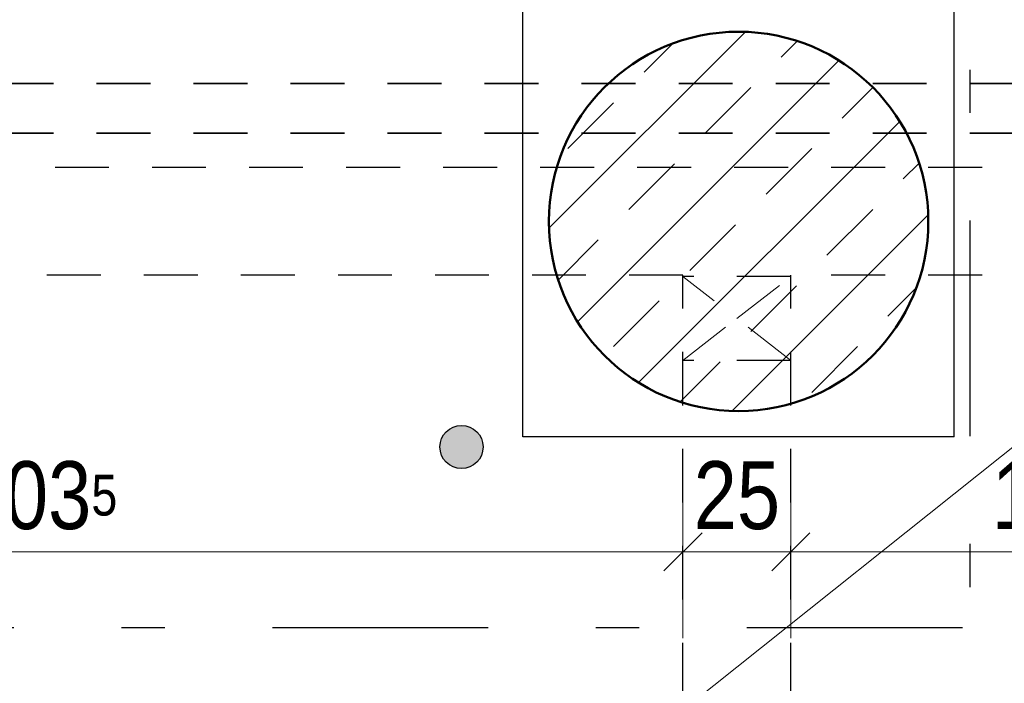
# Model space of a CAD drawing. Header units: millimetres. Extents: x -50 to 85, y 0 to 206.
# Tile 36 of 152: x 13.08 to 15.37, y 27.54 to 29.08. Entities that reach past the tile are written whole.
import ezdxf

# ---------------------------------------------------------------- set-up
doc = ezdxf.new("R2010")
doc.units = ezdxf.units.MM
doc.linetypes.add('DASHDOTX2', pattern=[2, 1, -0.5, 0, -0.5])
doc.linetypes.add('HIDDEN', pattern=[0.375, 0.25, -0.125])
for name, color, linetype, lineweight in [('Achsen', 7, 'Continuous', 20), ('Schraffuren', 7, 'Continuous', 20), ('Verdeckte Kanten', 7, 'Continuous', 20)]:
    doc.layers.add(name, color=color, linetype=linetype, lineweight=lineweight)
doc.styles.add('Arial Narrow', font='ARIALN.TTF')
doc.dimstyles.new('Arch_Strakon_dimstyle', dxfattribs={"dimtxt": 15.75, "dimasz": 1, "dimexe": 1.25, "dimexo": 0.0625, "dimgap": 1, "dimtad": 0, "dimdec": 5, "dimzin": 12, "dimdsep": 46, "dimtxsty": 'Arial Narrow', "dimblk": 'Arrowhead_Tick', "dimsah": 1, "dimcen": 0, "dimse1": 1, "dimse2": 1, "dimclrd": 6, "dimclrt": 2, "dimazin": 0, "dimtfac": 1, "dimtdec": 4, "dimtmove": 0, "dimatfit": 3, "dimldrblk": 'NONE', "dimfxl": 1, "dimtvp": 1, "dimtolj": 1, "dimtzin": 0, "dimlwd": 13, "dimarcsym": 2})

# ---------------------------------------------------------------- blocks, each defined once
blk = doc.blocks.new('Arrowhead_Tick')
at = {"color": 0, "linetype": 'Continuous', "lineweight": -2}
for p, q in [((0, 20), (0, -10)), ((-1, 0), (0, 0)), ((10, 0), (0, 0))]:
    blk.add_line(p, q, dxfattribs=at)
at = {"color": 2, "linetype": 'Continuous', "lineweight": 35}
blk.add_line((4.42, 4.42), (-4.42, -4.42), dxfattribs=at)
blk = doc.blocks.new('*D334')
at = {"color": 6, "linetype": 'Continuous', "lineweight": 13}
blk.add_line((11.4729, 29.65), (14.7404, 29.65), dxfattribs=at)
at = {"layer": 'Defpoints', "color": 0}
for p in [(14.7504, 29.65), (11.4629, 28.6103), (14.7504, 28.6103)]:
    blk.add_point(p, dxfattribs=at)
at = {"color": 6, "lineweight": 13, "xscale": 0.01, "yscale": 0.01, "zscale": 0.01}
blk.add_blockref('Arrowhead_Tick', (14.7504, 29.65), dxfattribs=at)
at = {"color": 6, "lineweight": 13, "xscale": 0.01, "yscale": 0.01, "zscale": 0.01, "rotation": 180}
blk.add_blockref('Arrowhead_Tick', (11.4629, 29.65), dxfattribs=at)
at = {"color": 2, "lineweight": 35, "insert": (13.1066, 29.7804), "char_height": 0.1575, "attachment_point": 5, "style": 'Arial Narrow'}
blk.add_mtext('\\A1;3.29', dxfattribs=at)
blk = doc.blocks.new('_None')
blk = doc.blocks.new('*D335')
at = {"color": 6, "linetype": 'Continuous', "lineweight": 13}
blk.add_line((14.7604, 29.65), (17.9629, 29.65), dxfattribs=at)
at = {"layer": 'Defpoints', "color": 0}
for p in [(17.9729, 29.65), (14.7504, 28.6103), (17.9729, 28.6103)]:
    blk.add_point(p, dxfattribs=at)
at = {"color": 6, "lineweight": 13, "xscale": 0.01, "yscale": 0.01, "zscale": 0.01}
blk.add_blockref('Arrowhead_Tick', (17.9729, 29.65), dxfattribs=at)
at = {"color": 6, "lineweight": 13, "xscale": 0.01, "yscale": 0.01, "zscale": 0.01, "rotation": 180}
blk.add_blockref('Arrowhead_Tick', (14.7504, 29.65), dxfattribs=at)
at = {"color": 2, "lineweight": 35, "insert": (16.3616, 29.7804), "char_height": 0.1575, "attachment_point": 5, "style": 'Arial Narrow'}
blk.add_mtext('\\A1;3.22', dxfattribs=at)
blk = doc.blocks.new('*D382')
at = {"color": 6, "linetype": 'Continuous', "lineweight": 13}
blk.add_line((11.5965, 27.8437), (14.6115, 27.8437), dxfattribs=at)
at = {"layer": 'Defpoints', "color": 0}
for p in [(11.5865, 28.4852), (14.6215, 28.4852), (14.6215, 27.8437)]:
    blk.add_point(p, dxfattribs=at)
at = {"color": 6, "lineweight": 13, "xscale": 0.01, "yscale": 0.01, "zscale": 0.01}
blk.add_blockref('Arrowhead_Tick', (14.6215, 27.8437), dxfattribs=at)
at = {"color": 6, "lineweight": 13, "xscale": 0.01, "yscale": 0.01, "zscale": 0.01, "rotation": 180}
blk.add_blockref('Arrowhead_Tick', (11.5865, 27.8437), dxfattribs=at)
at = {"color": 2, "lineweight": 35, "insert": (13.104, 27.9741), "char_height": 0.1575, "attachment_point": 5, "style": 'Arial Narrow'}
blk.add_mtext('\\A1;3.03{\\A1;\\H.6x;\\S5;}', dxfattribs=at)
blk = doc.blocks.new('*D383')
at = {"color": 6, "linetype": 'Continuous', "lineweight": 13}
blk.add_line((14.6315, 27.8437), (14.8615, 27.8437), dxfattribs=at)
at = {"layer": 'Defpoints', "color": 0}
for p in [(14.6215, 28.4852), (14.8715, 28.4852), (14.8715, 27.8437)]:
    blk.add_point(p, dxfattribs=at)
at = {"color": 6, "lineweight": 13, "xscale": 0.01, "yscale": 0.01, "zscale": 0.01}
blk.add_blockref('Arrowhead_Tick', (14.8715, 27.8437), dxfattribs=at)
at = {"color": 6, "lineweight": 13, "xscale": 0.01, "yscale": 0.01, "zscale": 0.01, "rotation": 180}
blk.add_blockref('Arrowhead_Tick', (14.6215, 27.8437), dxfattribs=at)
at = {"color": 2, "lineweight": 35, "insert": (14.7465, 27.9741), "char_height": 0.1575, "attachment_point": 5, "style": 'Arial Narrow'}
blk.add_mtext('\\A1;25', dxfattribs=at)
blk = doc.blocks.new('*D384')
at = {"color": 6, "linetype": 'Continuous', "lineweight": 13}
blk.add_line((14.8815, 27.8437), (16.2052, 27.8437), dxfattribs=at)
at = {"layer": 'Defpoints', "color": 0}
for p in [(14.8715, 28.4852), (16.2152, 28.4852), (16.2152, 27.8437)]:
    blk.add_point(p, dxfattribs=at)
at = {"color": 6, "lineweight": 13, "xscale": 0.01, "yscale": 0.01, "zscale": 0.01}
blk.add_blockref('Arrowhead_Tick', (16.2152, 27.8437), dxfattribs=at)
at = {"color": 6, "lineweight": 13, "xscale": 0.01, "yscale": 0.01, "zscale": 0.01, "rotation": 180}
blk.add_blockref('Arrowhead_Tick', (14.8715, 27.8437), dxfattribs=at)
at = {"color": 2, "lineweight": 35, "insert": (15.5434, 27.9741), "char_height": 0.1575, "attachment_point": 5, "style": 'Arial Narrow'}
blk.add_mtext('\\A1;1.34{\\A1;\\H.6x;\\S5;}', dxfattribs=at)
blk = doc.blocks.new('*D494')
at = {"color": 6, "linetype": 'Continuous', "lineweight": 13}
blk.add_line((15.9, 21.668), (15.9, 28.4752), dxfattribs=at)
at = {"layer": 'Defpoints', "color": 0}
for p in [(15.9, 28.4852), (16.2152, 28.4852), (14.8715, 21.658)]:
    blk.add_point(p, dxfattribs=at)
at = {"color": 6, "lineweight": 13, "xscale": 0.01, "yscale": 0.01, "zscale": 0.01}
for p, rotation in [((15.9, 28.4852), 90), ((15.9, 21.658), 270)]:
    blk.add_blockref('Arrowhead_Tick', p, dxfattribs=dict(at, rotation=rotation))
at = {"color": 2, "lineweight": 35, "insert": (15.7696, 25.0716), "char_height": 0.1575, "attachment_point": 5, "rotation": 90, "style": 'Arial Narrow'}
blk.add_mtext('\\A1;6.82{\\A1;\\H.6x;\\S5;}', dxfattribs=at)

msp = doc.modelspace()

# ---------------------------------------------------------------- hatches: boundary and pattern name
at = {"lineweight": 25, "true_color": 0xcccccc}
h = msp.add_hatch(color=254, dxfattribs=at)
h.paths.add_polyline_path([(22.5669932, 30.3010072), (22.5669685, 30.3025777), (22.5668945, 30.3041467), (22.5667713, 30.3057126), (22.5665989, 30.3072738), (22.5663776, 30.3088289), (22.5661075, 30.3103762), (22.565789, 30.3119143), (22.5654223, 30.3134417), (22.5650079, 30.3149567), (22.564546, 30.316458), (22.5640372, 30.3179441), (22.563482, 30.3194134), (22.5628809, 30.3208646), (22.5622345, 30.3222961), (22.5615435, 30.3237067), (22.5608085, 30.3250948), (22.5600303, 30.3264592), (22.5592096, 30.3277985), (22.5583472, 30.3291113), (22.557444, 30.3303964), (22.5565009, 30.3316525), (22.5555188, 30.3328784), (22.5544987, 30.3340727), (22.5534416, 30.3352345), (22.5523485, 30.3363625), (22.5512205, 30.3374556), (22.5500588, 30.3385127), (22.5488644, 30.3395328), (22.5476385, 30.3405149), (22.5463824, 30.341458), (22.5450973, 30.3423612), (22.5437845, 30.3432236), (22.5424452, 30.3440443), (22.5410808, 30.3448225), (22.5396927, 30.3455575), (22.5382821, 30.3462485), (22.5368506, 30.3468949), (22.5353994, 30.347496), (22.5339301, 30.3480512), (22.532444, 30.34856), (22.5309427, 30.3490218), (22.5294277, 30.3494363), (22.5279003, 30.349803), (22.5263622, 30.3501215), (22.5248149, 30.3503916), (22.5232598, 30.3506129), (22.5216986, 30.3507853), (22.5201327, 30.3509085), (22.5185637, 30.3509825), (22.5169932, 30.3510072), (22.5154226, 30.3509825), (22.5138536, 30.3509085), (22.5122878, 30.3507853), (22.5107265, 30.3506129), (22.5091714, 30.3503916), (22.5076241, 30.3501215), (22.506086, 30.349803), (22.5045587, 30.3494363), (22.5030436, 30.3490218), (22.5015423, 30.34856), (22.5000563, 30.3480512), (22.4985869, 30.347496), (22.4971358, 30.3468949), (22.4957042, 30.3462485), (22.4942936, 30.3455575), (22.4929055, 30.3448225), (22.4915411, 30.3440443), (22.4902018, 30.3432236), (22.488889, 30.3423612), (22.4876039, 30.341458), (22.4863478, 30.3405149), (22.485122, 30.3395328), (22.4839276, 30.3385127), (22.4827658, 30.3374556), (22.4816378, 30.3363625), (22.4805447, 30.3352345), (22.4794876, 30.3340727), (22.4784675, 30.3328784), (22.4774854, 30.3316525), (22.4765423, 30.3303964), (22.4756391, 30.3291113), (22.4747768, 30.3277985), (22.4739561, 30.3264592), (22.4731778, 30.3250948), (22.4724428, 30.3237067), (22.4717518, 30.3222961), (22.4711054, 30.3208646), (22.4705043, 30.3194134), (22.4699491, 30.3179441), (22.4694403, 30.316458), (22.4689785, 30.3149567), (22.468564, 30.3134417), (22.4681973, 30.3119143), (22.4678788, 30.3103762), (22.4676087, 30.3088289), (22.4673874, 30.3072738), (22.4672151, 30.3057126), (22.4670918, 30.3041467), (22.4670178, 30.3025777), (22.4669932, 30.3010072), (22.4670178, 30.2994366), (22.4670918, 30.2978676), (22.4672151, 30.2963017), (22.4673874, 30.2947405), (22.4676087, 30.2931854), (22.4678788, 30.2916381), (22.4681973, 30.2901), (22.468564, 30.2885727), (22.4689785, 30.2870576), (22.4694403, 30.2855563), (22.4699491, 30.2840703), (22.4705043, 30.2826009), (22.4711054, 30.2811498), (22.4717518, 30.2797182), (22.4724428, 30.2783076), (22.4731778, 30.2769195), (22.4739561, 30.2755551), (22.4747768, 30.2742158), (22.4756391, 30.272903), (22.4765423, 30.2716179), (22.4774854, 30.2703618), (22.4784675, 30.269136), (22.4794876, 30.2679416), (22.4805447, 30.2667798), (22.4816378, 30.2656518), (22.4827658, 30.2645587), (22.4839276, 30.2635016), (22.485122, 30.2624815), (22.4863478, 30.2614994), (22.4876039, 30.2605563), (22.488889, 30.2596531), (22.4902018, 30.2587908), (22.4915411, 30.2579701), (22.4929055, 30.2571918), (22.4942936, 30.2564568), (22.4957042, 30.2557658), (22.4971358, 30.2551194), (22.4985869, 30.2545183), (22.5000563, 30.2539631), (22.5015423, 30.2534543), (22.5030436, 30.2529925), (22.5045587, 30.252578), (22.506086, 30.2522113), (22.5076241, 30.2518928), (22.5091714, 30.2516227), (22.5107265, 30.2514014), (22.5122878, 30.2512291), (22.5138536, 30.2511058), (22.5154226, 30.2510318), (22.5169932, 30.2510072), (22.5185637, 30.2510318), (22.5201327, 30.2511058), (22.5216986, 30.2512291), (22.5232598, 30.2514014), (22.5248149, 30.2516227), (22.5263622, 30.2518928), (22.5279003, 30.2522113), (22.5294277, 30.252578), (22.5309427, 30.2529925), (22.532444, 30.2534543), (22.5339301, 30.2539631), (22.5353994, 30.2545183), (22.5368506, 30.2551194), (22.5382821, 30.2557658), (22.5396927, 30.2564568), (22.5410808, 30.2571918), (22.5424452, 30.2579701), (22.5437845, 30.2587908), (22.5450973, 30.2596531), (22.5463824, 30.2605563), (22.5476385, 30.2614994), (22.5488644, 30.2624815), (22.5500588, 30.2635016), (22.5512205, 30.2645587), (22.5523485, 30.2656518), (22.5534416, 30.2667798), (22.5544987, 30.2679416), (22.5555188, 30.269136), (22.5565009, 30.2703618), (22.557444, 30.2716179), (22.5583472, 30.272903), (22.5592096, 30.2742158), (22.5600303, 30.2755551), (22.5608085, 30.2769195), (22.5615435, 30.2783076), (22.5622345, 30.2797182), (22.5628809, 30.2811498), (22.563482, 30.2826009), (22.5640372, 30.2840703), (22.564546, 30.2855563), (22.5650079, 30.2870576), (22.5654223, 30.2885727), (22.565789, 30.2901), (22.5661075, 30.2916381), (22.5663776, 30.2931854), (22.5665989, 30.2947405), (22.5667713, 30.2963017), (22.5668945, 30.2978676), (22.5669685, 30.2994366)])
h.paths.add_polyline_path([(20.0084887, 28.409105), (20.008464, 28.4106755), (20.00839, 28.4122445), (20.0082668, 28.4138104), (20.0080944, 28.4153716), (20.0078731, 28.4169267), (20.0076031, 28.418474), (20.0072845, 28.4200121), (20.0069179, 28.4215395), (20.0065034, 28.4230545), (20.0060415, 28.4245558), (20.0055327, 28.4260419), (20.0049775, 28.4275112), (20.0043764, 28.4289624), (20.00373, 28.4303939), (20.003039, 28.4318045), (20.002304, 28.4331927), (20.0015258, 28.434557), (20.0007051, 28.4358963), (19.9998427, 28.4372091), (19.9989395, 28.4384942), (19.9979964, 28.4397503), (19.9970144, 28.4409762), (19.9959943, 28.4421706), (19.9949371, 28.4433323), (19.993844, 28.4444603), (19.9927161, 28.4455534), (19.9915543, 28.4466105), (19.9903599, 28.4476306), (19.989134, 28.4486127), (19.987878, 28.4495558), (19.9865929, 28.450459), (19.98528, 28.4513214), (19.9839408, 28.4521421), (19.9825764, 28.4529203), (19.9811882, 28.4536553), (19.9797777, 28.4543463), (19.9783461, 28.4549927), (19.9768949, 28.4555938), (19.9754256, 28.456149), (19.9739395, 28.4566578), (19.9724383, 28.4571197), (19.9709232, 28.4575341), (19.9693959, 28.4579008), (19.9678578, 28.4582193), (19.9663104, 28.4584894), (19.9647554, 28.4587107), (19.9631941, 28.4588831), (19.9616282, 28.4590063), (19.9600592, 28.4590803), (19.9584887, 28.459105), (19.9569182, 28.4590803), (19.9553492, 28.4590063), (19.9537833, 28.4588831), (19.952222, 28.4587107), (19.950667, 28.4584894), (19.9491196, 28.4582193), (19.9475815, 28.4579008), (19.9460542, 28.4575341), (19.9445391, 28.4571197), (19.9430378, 28.4566578), (19.9415518, 28.456149), (19.9400825, 28.4555938), (19.9386313, 28.4549927), (19.9371997, 28.4543463), (19.9357892, 28.4536553), (19.934401, 28.4529203), (19.9330366, 28.4521421), (19.9316974, 28.4513214), (19.9303845, 28.450459), (19.9290994, 28.4495558), (19.9278433, 28.4486127), (19.9266175, 28.4476306), (19.9254231, 28.4466105), (19.9242613, 28.4455534), (19.9231334, 28.4444603), (19.9220403, 28.4433323), (19.9209831, 28.4421706), (19.919963, 28.4409762), (19.9189809, 28.4397503), (19.9180378, 28.4384942), (19.9171347, 28.4372091), (19.9162723, 28.4358963), (19.9154516, 28.434557), (19.9146734, 28.4331927), (19.9139384, 28.4318045), (19.9132473, 28.4303939), (19.912601, 28.4289624), (19.9119999, 28.4275112), (19.9114447, 28.4260419), (19.9109359, 28.4245558), (19.910474, 28.4230545), (19.9100595, 28.4215395), (19.9096929, 28.4200121), (19.9093743, 28.418474), (19.9091043, 28.4169267), (19.908883, 28.4153716), (19.9087106, 28.4138104), (19.9085874, 28.4122445), (19.9085134, 28.4106755), (19.9084887, 28.409105), (19.9085134, 28.4075344), (19.9085874, 28.4059655), (19.9087106, 28.4043996), (19.908883, 28.4028383), (19.9091043, 28.4012833), (19.9093743, 28.3997359), (19.9096929, 28.3981978), (19.9100595, 28.3966705), (19.910474, 28.3951554), (19.9109359, 28.3936541), (19.9114447, 28.3921681), (19.9119999, 28.3906988), (19.912601, 28.3892476), (19.9132473, 28.387816), (19.9139384, 28.3864055), (19.9146734, 28.3850173), (19.9154516, 28.3836529), (19.9162723, 28.3823136), (19.9171347, 28.3810008), (19.9180378, 28.3797157), (19.9189809, 28.3784596), (19.919963, 28.3772338), (19.9209831, 28.3760394), (19.9220403, 28.3748776), (19.9231334, 28.3737496), (19.9242613, 28.3726565), (19.9254231, 28.3715994), (19.9266175, 28.3705793), (19.9278433, 28.3695972), (19.9290994, 28.3686541), (19.9303845, 28.3677509), (19.9316974, 28.3668886), (19.9330366, 28.3660679), (19.934401, 28.3652896), (19.9357892, 28.3645547), (19.9371997, 28.3638636), (19.9386313, 28.3632172), (19.9400825, 28.3626162), (19.9415518, 28.3620609), (19.9430378, 28.3615522), (19.9445391, 28.3610903), (19.9460542, 28.3606758), (19.9475815, 28.3603091), (19.9491196, 28.3599906), (19.950667, 28.3597206), (19.952222, 28.3594992), (19.9537833, 28.3593269), (19.9553492, 28.3592036), (19.9569182, 28.3591297), (19.9584887, 28.359105), (19.9600592, 28.3591297), (19.9616282, 28.3592036), (19.9631941, 28.3593269), (19.9647554, 28.3594992), (19.9663104, 28.3597206), (19.9678578, 28.3599906), (19.9693959, 28.3603091), (19.9709232, 28.3606758), (19.9724383, 28.3610903), (19.9739395, 28.3615522), (19.9754256, 28.3620609), (19.9768949, 28.3626162), (19.9783461, 28.3632172), (19.9797777, 28.3638636), (19.9811882, 28.3645547), (19.9825764, 28.3652896), (19.9839408, 28.3660679), (19.98528, 28.3668886), (19.9865929, 28.3677509), (19.987878, 28.3686541), (19.989134, 28.3695972), (19.9903599, 28.3705793), (19.9915543, 28.3715994), (19.9927161, 28.3726565), (19.993844, 28.3737496), (19.9949371, 28.3748776), (19.9959943, 28.3760394), (19.9970144, 28.3772338), (19.9979964, 28.3784596), (19.9989395, 28.3797157), (19.9998427, 28.3810008), (20.0007051, 28.3823136), (20.0015258, 28.3836529), (20.002304, 28.3850173), (20.003039, 28.3864055), (20.00373, 28.387816), (20.0043764, 28.3892476), (20.0049775, 28.3906988), (20.0055327, 28.3921681), (20.0060415, 28.3936541), (20.0065034, 28.3951554), (20.0069179, 28.3966705), (20.0072845, 28.3981978), (20.0076031, 28.3997359), (20.0078731, 28.4012833), (20.0080944, 28.4028383), (20.0082668, 28.4043996), (20.00839, 28.4059655), (20.008464, 28.4075344)])
h.paths.add_polyline_path([(14.1578305, 28.0870036), (14.1578059, 28.0885742), (14.1577319, 28.0901431), (14.1576086, 28.091709), (14.1574363, 28.0932703), (14.1572149, 28.0948253), (14.1569449, 28.0963727), (14.1566264, 28.0979108), (14.1562597, 28.0994381), (14.1558452, 28.1009532), (14.1553834, 28.1024545), (14.1548746, 28.1039405), (14.1543194, 28.1054099), (14.1537183, 28.106861), (14.1530719, 28.1082926), (14.1523809, 28.1097031), (14.1516459, 28.1110913), (14.1508676, 28.1124557), (14.1500469, 28.113795), (14.1491846, 28.1151078), (14.1482814, 28.1163929), (14.1473383, 28.117649), (14.1463562, 28.1188748), (14.1453361, 28.1200692), (14.144279, 28.121231), (14.1431859, 28.122359), (14.1420579, 28.1234521), (14.1408961, 28.1245092), (14.1397017, 28.1255293), (14.1384759, 28.1265114), (14.1372198, 28.1274545), (14.1359347, 28.1283577), (14.1346219, 28.12922), (14.1332826, 28.1300407), (14.1319182, 28.130819), (14.1305301, 28.1315539), (14.1291195, 28.132245), (14.1276879, 28.1328914), (14.1262368, 28.1334924), (14.1247674, 28.1340477), (14.1232814, 28.1345564), (14.1217801, 28.1350183), (14.120265, 28.1354328), (14.1187377, 28.1357995), (14.1171996, 28.136118), (14.1156522, 28.136388), (14.1140972, 28.1366094), (14.1125359, 28.1367817), (14.1109701, 28.136905), (14.1094011, 28.136979), (14.1078305, 28.1370036), (14.10626, 28.136979), (14.104691, 28.136905), (14.1031251, 28.1367817), (14.1015639, 28.1366094), (14.1000088, 28.136388), (14.0984615, 28.136118), (14.0969234, 28.1357995), (14.095396, 28.1354328), (14.093881, 28.1350183), (14.0923797, 28.1345564), (14.0908936, 28.1340477), (14.0894243, 28.1334924), (14.0879731, 28.1328914), (14.0865416, 28.132245), (14.085131, 28.1315539), (14.0837428, 28.130819), (14.0823785, 28.1300407), (14.0810392, 28.12922), (14.0797264, 28.1283577), (14.0784413, 28.1274545), (14.0771852, 28.1265114), (14.0759593, 28.1255293), (14.0747649, 28.1245092), (14.0736032, 28.1234521), (14.0724752, 28.122359), (14.0713821, 28.121231), (14.070325, 28.1200692), (14.0693049, 28.1188748), (14.0683228, 28.117649), (14.0673797, 28.1163929), (14.0664765, 28.1151078), (14.0656141, 28.113795), (14.0647934, 28.1124557), (14.0640152, 28.1110913), (14.0632802, 28.1097031), (14.0625892, 28.1082926), (14.0619428, 28.106861), (14.0613417, 28.1054099), (14.0607865, 28.1039405), (14.0602777, 28.1024545), (14.0598158, 28.1009532), (14.0594014, 28.0994381), (14.0590347, 28.0979108), (14.0587162, 28.0963727), (14.0584461, 28.0948253), (14.0582248, 28.0932703), (14.0580524, 28.091709), (14.0579292, 28.0901431), (14.0578552, 28.0885742), (14.0578305, 28.0870036), (14.0578552, 28.0854331), (14.0579292, 28.0838641), (14.0580524, 28.0822982), (14.0582248, 28.080737), (14.0584461, 28.0791819), (14.0587162, 28.0776346), (14.0590347, 28.0760965), (14.0594014, 28.0745691), (14.0598158, 28.0730541), (14.0602777, 28.0715528), (14.0607865, 28.0700667), (14.0613417, 28.0685974), (14.0619428, 28.0671462), (14.0625892, 28.0657147), (14.0632802, 28.0643041), (14.0640152, 28.0629159), (14.0647934, 28.0615516), (14.0656141, 28.0602123), (14.0664765, 28.0588995), (14.0673797, 28.0576144), (14.0683228, 28.0563583), (14.0693049, 28.0551324), (14.070325, 28.053938), (14.0713821, 28.0527763), (14.0724752, 28.0516483), (14.0736032, 28.0505552), (14.0747649, 28.0494981), (14.0759593, 28.048478), (14.0771852, 28.0474959), (14.0784413, 28.0465528), (14.0797264, 28.0456496), (14.0810392, 28.0447872), (14.0823785, 28.0439665), (14.0837428, 28.0431883), (14.085131, 28.0424533), (14.0865416, 28.0417623), (14.0879731, 28.0411159), (14.0894243, 28.0405148), (14.0908936, 28.0399596), (14.0923797, 28.0394508), (14.093881, 28.0389889), (14.095396, 28.0385745), (14.0969234, 28.0382078), (14.0984615, 28.0378893), (14.1000088, 28.0376192), (14.1015639, 28.0373979), (14.1031251, 28.0372255), (14.104691, 28.0371023), (14.10626, 28.0370283), (14.1078305, 28.0370036), (14.1094011, 28.0370283), (14.1109701, 28.0371023), (14.1125359, 28.0372255), (14.1140972, 28.0373979), (14.1156522, 28.0376192), (14.1171996, 28.0378893), (14.1187377, 28.0382078), (14.120265, 28.0385745), (14.1217801, 28.0389889), (14.1232814, 28.0394508), (14.1247674, 28.0399596), (14.1262368, 28.0405148), (14.1276879, 28.0411159), (14.1291195, 28.0417623), (14.1305301, 28.0424533), (14.1319182, 28.0431883), (14.1332826, 28.0439665), (14.1346219, 28.0447872), (14.1359347, 28.0456496), (14.1372198, 28.0465528), (14.1384759, 28.0474959), (14.1397017, 28.048478), (14.1408961, 28.0494981), (14.1420579, 28.0505552), (14.1431859, 28.0516483), (14.144279, 28.0527763), (14.1453361, 28.053938), (14.1463562, 28.0551324), (14.1473383, 28.0563583), (14.1482814, 28.0576144), (14.1491846, 28.0588995), (14.1500469, 28.0602123), (14.1508676, 28.0615516), (14.1516459, 28.0629159), (14.1523809, 28.0643041), (14.1530719, 28.0657147), (14.1537183, 28.0671462), (14.1543194, 28.0685974), (14.1548746, 28.0700667), (14.1553834, 28.0715528), (14.1558452, 28.0730541), (14.1562597, 28.0745691), (14.1566264, 28.0760965), (14.1569449, 28.0776346), (14.1572149, 28.0791819), (14.1574363, 28.080737), (14.1576086, 28.0822982), (14.1577319, 28.0838641), (14.1578059, 28.0854331)])
h.paths.add_polyline_path([(13.9851806, 31.9196594), (13.985156, 31.92123), (13.985082, 31.922799), (13.9849587, 31.9243648), (13.9847864, 31.9259261), (13.9845651, 31.9274812), (13.984295, 31.9290285), (13.9839765, 31.9305666), (13.9836098, 31.9320939), (13.9831953, 31.933609), (13.9827335, 31.9351103), (13.9822247, 31.9365963), (13.9816695, 31.9380657), (13.9810684, 31.9395168), (13.980422, 31.9409484), (13.979731, 31.942359), (13.978996, 31.9437471), (13.9782177, 31.9451115), (13.977397, 31.9464508), (13.9765347, 31.9477636), (13.9756315, 31.9490487), (13.9746884, 31.9503048), (13.9737063, 31.9515306), (13.9726862, 31.952725), (13.9716291, 31.9538868), (13.970536, 31.9550148), (13.969408, 31.9561079), (13.9682462, 31.957165), (13.9670518, 31.9581851), (13.965826, 31.9591672), (13.9645699, 31.9601103), (13.9632848, 31.9610135), (13.961972, 31.9618758), (13.9606327, 31.9626965), (13.9592683, 31.9634748), (13.9578802, 31.9642098), (13.9564696, 31.9649008), (13.955038, 31.9655472), (13.9535869, 31.9661483), (13.9521175, 31.9667035), (13.9506315, 31.9672123), (13.9491302, 31.9676741), (13.9476151, 31.9680886), (13.9460878, 31.9684553), (13.9445497, 31.9687738), (13.9430024, 31.9690438), (13.9414473, 31.9692652), (13.9398861, 31.9694375), (13.9383202, 31.9695608), (13.9367512, 31.9696348), (13.9351806, 31.9696594), (13.9336101, 31.9696348), (13.9320411, 31.9695608), (13.9304752, 31.9694375), (13.928914, 31.9692652), (13.9273589, 31.9690438), (13.9258116, 31.9687738), (13.9242735, 31.9684553), (13.9227461, 31.9680886), (13.9212311, 31.9676741), (13.9197298, 31.9672123), (13.9182437, 31.9667035), (13.9167744, 31.9661483), (13.9153232, 31.9655472), (13.9138917, 31.9649008), (13.9124811, 31.9642098), (13.911093, 31.9634748), (13.9097286, 31.9626965), (13.9083893, 31.9618758), (13.9070765, 31.9610135), (13.9057914, 31.9601103), (13.9045353, 31.9591672), (13.9033094, 31.9581851), (13.902115, 31.957165), (13.9009533, 31.9561079), (13.8998253, 31.9550148), (13.8987322, 31.9538868), (13.8976751, 31.952725), (13.896655, 31.9515306), (13.8956729, 31.9503048), (13.8947298, 31.9490487), (13.8938266, 31.9477636), (13.8929642, 31.9464508), (13.8921435, 31.9451115), (13.8913653, 31.9437471), (13.8906303, 31.942359), (13.8899393, 31.9409484), (13.8892929, 31.9395168), (13.8886918, 31.9380657), (13.8881366, 31.9365963), (13.8876278, 31.9351103), (13.887166, 31.933609), (13.8867515, 31.9320939), (13.8863848, 31.9305666), (13.8860663, 31.9290285), (13.8857962, 31.9274812), (13.8855749, 31.9259261), (13.8854025, 31.9243648), (13.8852793, 31.922799), (13.8852053, 31.92123), (13.8851806, 31.9196594), (13.8852053, 31.9180889), (13.8852793, 31.9165199), (13.8854025, 31.914954), (13.8855749, 31.9133928), (13.8857962, 31.9118377), (13.8860663, 31.9102904), (13.8863848, 31.9087523), (13.8867515, 31.9072249), (13.887166, 31.9057099), (13.8876278, 31.9042086), (13.8881366, 31.9027225), (13.8886918, 31.9012532), (13.8892929, 31.899802), (13.8899393, 31.8983705), (13.8906303, 31.8969599), (13.8913653, 31.8955717), (13.8921435, 31.8942074), (13.8929642, 31.8928681), (13.8938266, 31.8915553), (13.8947298, 31.8902702), (13.8956729, 31.8890141), (13.896655, 31.8877882), (13.8976751, 31.8865938), (13.8987322, 31.8854321), (13.8998253, 31.8843041), (13.9009533, 31.883211), (13.902115, 31.8821539), (13.9033094, 31.8811338), (13.9045353, 31.8801517), (13.9057914, 31.8792086), (13.9070765, 31.8783054), (13.9083893, 31.877443), (13.9097286, 31.8766223), (13.911093, 31.8758441), (13.9124811, 31.8751091), (13.9138917, 31.8744181), (13.9153232, 31.8737717), (13.9167744, 31.8731706), (13.9182437, 31.8726154), (13.9197298, 31.8721066), (13.9212311, 31.8716447), (13.9227461, 31.8712303), (13.9242735, 31.8708636), (13.9258116, 31.8705451), (13.9273589, 31.870275), (13.928914, 31.8700537), (13.9304752, 31.8698813), (13.9320411, 31.8697581), (13.9336101, 31.8696841), (13.9351806, 31.8696594), (13.9367512, 31.8696841), (13.9383202, 31.8697581), (13.9398861, 31.8698813), (13.9414473, 31.8700537), (13.9430024, 31.870275), (13.9445497, 31.8705451), (13.9460878, 31.8708636), (13.9476151, 31.8712303), (13.9491302, 31.8716447), (13.9506315, 31.8721066), (13.9521175, 31.8726154), (13.9535869, 31.8731706), (13.955038, 31.8737717), (13.9564696, 31.8744181), (13.9578802, 31.8751091), (13.9592683, 31.8758441), (13.9606327, 31.8766223), (13.961972, 31.877443), (13.9632848, 31.8783054), (13.9645699, 31.8792086), (13.965826, 31.8801517), (13.9670518, 31.8811338), (13.9682462, 31.8821539), (13.969408, 31.883211), (13.970536, 31.8843041), (13.9716291, 31.8854321), (13.9726862, 31.8865938), (13.9737063, 31.8877882), (13.9746884, 31.8890141), (13.9756315, 31.8902702), (13.9765347, 31.8915553), (13.977397, 31.8928681), (13.9782177, 31.8942074), (13.978996, 31.8955717), (13.979731, 31.8969599), (13.980422, 31.8983705), (13.9810684, 31.899802), (13.9816695, 31.9012532), (13.9822247, 31.9027225), (13.9827335, 31.9042086), (13.9831953, 31.9057099), (13.9836098, 31.9072249), (13.9839765, 31.9087523), (13.984295, 31.9102904), (13.9845651, 31.9118377), (13.9847864, 31.9133928), (13.9849587, 31.914954), (13.985082, 31.9165199), (13.985156, 31.9180889)])
h.paths.add_polyline_path([(10.1776748, 31.9196594), (10.1776502, 31.92123), (10.1775762, 31.922799), (10.1774529, 31.9243648), (10.1772806, 31.9259261), (10.1770593, 31.9274812), (10.1767892, 31.9290285), (10.1764707, 31.9305666), (10.176104, 31.9320939), (10.1756895, 31.933609), (10.1752277, 31.9351103), (10.1747189, 31.9365963), (10.1741637, 31.9380657), (10.1735626, 31.9395168), (10.1729162, 31.9409484), (10.1722252, 31.942359), (10.1714902, 31.9437471), (10.1707119, 31.9451115), (10.1698912, 31.9464508), (10.1690289, 31.9477636), (10.1681257, 31.9490487), (10.1671826, 31.9503048), (10.1662005, 31.9515306), (10.1651804, 31.952725), (10.1641233, 31.9538868), (10.1630302, 31.9550148), (10.1619022, 31.9561079), (10.1607404, 31.957165), (10.159546, 31.9581851), (10.1583202, 31.9591672), (10.1570641, 31.9601103), (10.155779, 31.9610135), (10.1544662, 31.9618758), (10.1531269, 31.9626965), (10.1517625, 31.9634748), (10.1503744, 31.9642098), (10.1489638, 31.9649008), (10.1475322, 31.9655472), (10.1460811, 31.9661483), (10.1446117, 31.9667035), (10.1431257, 31.9672123), (10.1416244, 31.9676741), (10.1401093, 31.9680886), (10.138582, 31.9684553), (10.1370439, 31.9687738), (10.1354966, 31.9690438), (10.1339415, 31.9692652), (10.1323803, 31.9694375), (10.1308144, 31.9695608), (10.1292454, 31.9696348), (10.1276748, 31.9696594), (10.1261043, 31.9696348), (10.1245353, 31.9695608), (10.1229694, 31.9694375), (10.1214082, 31.9692652), (10.1198531, 31.9690438), (10.1183058, 31.9687738), (10.1167677, 31.9684553), (10.1152403, 31.9680886), (10.1137253, 31.9676741), (10.112224, 31.9672123), (10.1107379, 31.9667035), (10.1092686, 31.9661483), (10.1078174, 31.9655472), (10.1063859, 31.9649008), (10.1049753, 31.9642098), (10.1035872, 31.9634748), (10.1022228, 31.9626965), (10.1008835, 31.9618758), (10.0995707, 31.9610135), (10.0982856, 31.9601103), (10.0970295, 31.9591672), (10.0958036, 31.9581851), (10.0946092, 31.957165), (10.0934475, 31.9561079), (10.0923195, 31.9550148), (10.0912264, 31.9538868), (10.0901693, 31.952725), (10.0891492, 31.9515306), (10.0881671, 31.9503048), (10.087224, 31.9490487), (10.0863208, 31.9477636), (10.0854584, 31.9464508), (10.0846377, 31.9451115), (10.0838595, 31.9437471), (10.0831245, 31.942359), (10.0824335, 31.9409484), (10.0817871, 31.9395168), (10.081186, 31.9380657), (10.0806308, 31.9365963), (10.080122, 31.9351103), (10.0796602, 31.933609), (10.0792457, 31.9320939), (10.078879, 31.9305666), (10.0785605, 31.9290285), (10.0782904, 31.9274812), (10.0780691, 31.9259261), (10.0778967, 31.9243648), (10.0777735, 31.922799), (10.0776995, 31.92123), (10.0776748, 31.9196594), (10.0776995, 31.9180889), (10.0777735, 31.9165199), (10.0778967, 31.914954), (10.0780691, 31.9133928), (10.0782904, 31.9118377), (10.0785605, 31.9102904), (10.078879, 31.9087523), (10.0792457, 31.9072249), (10.0796602, 31.9057099), (10.080122, 31.9042086), (10.0806308, 31.9027225), (10.081186, 31.9012532), (10.0817871, 31.899802), (10.0824335, 31.8983705), (10.0831245, 31.8969599), (10.0838595, 31.8955717), (10.0846377, 31.8942074), (10.0854584, 31.8928681), (10.0863208, 31.8915553), (10.087224, 31.8902702), (10.0881671, 31.8890141), (10.0891492, 31.8877882), (10.0901693, 31.8865938), (10.0912264, 31.8854321), (10.0923195, 31.8843041), (10.0934475, 31.883211), (10.0946092, 31.8821539), (10.0958036, 31.8811338), (10.0970295, 31.8801517), (10.0982856, 31.8792086), (10.0995707, 31.8783054), (10.1008835, 31.877443), (10.1022228, 31.8766223), (10.1035872, 31.8758441), (10.1049753, 31.8751091), (10.1063859, 31.8744181), (10.1078174, 31.8737717), (10.1092686, 31.8731706), (10.1107379, 31.8726154), (10.112224, 31.8721066), (10.1137253, 31.8716447), (10.1152403, 31.8712303), (10.1167677, 31.8708636), (10.1183058, 31.8705451), (10.1198531, 31.870275), (10.1214082, 31.8700537), (10.1229694, 31.8698813), (10.1245353, 31.8697581), (10.1261043, 31.8696841), (10.1276748, 31.8696594), (10.1292454, 31.8696841), (10.1308144, 31.8697581), (10.1323803, 31.8698813), (10.1339415, 31.8700537), (10.1354966, 31.870275), (10.1370439, 31.8705451), (10.138582, 31.8708636), (10.1401093, 31.8712303), (10.1416244, 31.8716447), (10.1431257, 31.8721066), (10.1446117, 31.8726154), (10.1460811, 31.8731706), (10.1475322, 31.8737717), (10.1489638, 31.8744181), (10.1503744, 31.8751091), (10.1517625, 31.8758441), (10.1531269, 31.8766223), (10.1544662, 31.877443), (10.155779, 31.8783054), (10.1570641, 31.8792086), (10.1583202, 31.8801517), (10.159546, 31.8811338), (10.1607404, 31.8821539), (10.1619022, 31.883211), (10.1630302, 31.8843041), (10.1641233, 31.8854321), (10.1651804, 31.8865938), (10.1662005, 31.8877882), (10.1671826, 31.8890141), (10.1681257, 31.8902702), (10.1690289, 31.8915553), (10.1698912, 31.8928681), (10.1707119, 31.8942074), (10.1714902, 31.8955717), (10.1722252, 31.8969599), (10.1729162, 31.8983705), (10.1735626, 31.899802), (10.1741637, 31.9012532), (10.1747189, 31.9027225), (10.1752277, 31.9042086), (10.1756895, 31.9057099), (10.176104, 31.9072249), (10.1764707, 31.9087523), (10.1767892, 31.9102904), (10.1770593, 31.9118377), (10.1772806, 31.9133928), (10.1774529, 31.914954), (10.1775762, 31.9165199), (10.1776502, 31.9180889)])
at = {"layer": 'Schraffuren', "lineweight": 13}
h = msp.add_hatch(dxfattribs=at)
h.set_pattern_fill('bB', color=6, scale=0.01, angle=45, style=0, pattern_type=2)
h.set_pattern_definition([(45, (0, 0), (-0.1414214, 0.1414214), [0.15, -0.1]), (45, (-0.07071, 0.07071), (-0.1414214, 0.1414214), [])])
h.paths.add_polyline_path([(15.1903948, 28.610251), (15.1903549, 28.6161834), (15.1902349, 28.6221148), (15.1900349, 28.628044), (15.1897551, 28.6339699), (15.1893953, 28.6398916), (15.1889558, 28.6458079), (15.1884365, 28.6517177), (15.1878376, 28.65762), (15.1871592, 28.6635136), (15.1864014, 28.6693976), (15.1855643, 28.6752708), (15.1846481, 28.6811322), (15.1836529, 28.6869807), (15.182579, 28.6928153), (15.1814265, 28.6986348), (15.1801957, 28.7044383), (15.1788867, 28.7102247), (15.1774998, 28.7159929), (15.1760353, 28.7217419), (15.1744934, 28.7274706), (15.1728744, 28.733178), (15.1711786, 28.738863), (15.1694063, 28.7445247), (15.1675578, 28.7501619), (15.1656335, 28.7557737), (15.1636337, 28.7613591), (15.1615588, 28.766917), (15.1594091, 28.7724464), (15.1571851, 28.7779463), (15.1548871, 28.7834157), (15.1525156, 28.7888537), (15.1500709, 28.7942592), (15.1475537, 28.7996312), (15.1449642, 28.8049688), (15.142303, 28.810271), (15.1395705, 28.8155369), (15.1367673, 28.8207654), (15.1338938, 28.8259557), (15.1309507, 28.8311067), (15.1279383, 28.8362176), (15.1248573, 28.8412874), (15.1217083, 28.8463152), (15.1184917, 28.8513001), (15.1152082, 28.8562412), (15.1118584, 28.8611375), (15.1084429, 28.8659883), (15.1049623, 28.8707925), (15.1014172, 28.8755494), (15.0978084, 28.8802581), (15.0941363, 28.8849177), (15.0904018, 28.8895273), (15.0866055, 28.8940862), (15.082748, 28.8985934), (15.0788301, 28.9030483), (15.0748525, 28.9074499), (15.070816, 28.9117975), (15.0667211, 28.9160903), (15.0625688, 28.9203274), (15.0583597, 28.9245082), (15.0540947, 28.9286319), (15.0497744, 28.9326977), (15.0453997, 28.9367049), (15.0409713, 28.9406527), (15.0364902, 28.9445404), (15.031957, 28.9483674), (15.0273727, 28.952133), (15.0227379, 28.9558363), (15.0180537, 28.9594769), (15.0133208, 28.9630539), (15.0085402, 28.9665668), (15.0037126, 28.970015), (14.9988389, 28.9733977), (14.9939201, 28.9767144), (14.988957, 28.9799645), (14.9839505, 28.9831474), (14.9789016, 28.9862625), (14.9738111, 28.9893092), (14.96868, 28.9922871), (14.9635093, 28.9951954), (14.9582998, 28.9980338), (14.9530524, 29.0008017), (14.9477683, 29.0034986), (14.9424483, 29.006124), (14.9370933, 29.0086775), (14.9317044, 29.0111585), (14.9262826, 29.0135666), (14.9208288, 29.0159014), (14.915344, 29.0181625), (14.9098292, 29.0203494), (14.9042854, 29.0224617), (14.8987137, 29.0244991), (14.8931149, 29.0264612), (14.8874903, 29.0283477), (14.8818407, 29.0301581), (14.8761672, 29.0318922), (14.8704709, 29.0335496), (14.8647527, 29.0351301), (14.8590137, 29.0366333), (14.853255, 29.0380591), (14.8474776, 29.039407), (14.8416825, 29.040677), (14.8358709, 29.0418687), (14.8300437, 29.0429819), (14.824202, 29.0440165), (14.8183469, 29.0449722), (14.8124795, 29.0458488), (14.8066008, 29.0466463), (14.8007118, 29.0473645), (14.7948137, 29.0480031), (14.7889075, 29.0485622), (14.7829944, 29.0490417), (14.7770753, 29.0494413), (14.7711513, 29.0497611), (14.7652236, 29.050001), (14.7592932, 29.050161), (14.7533611, 29.050241), (14.7474286, 29.050241), (14.7414965, 29.050161), (14.7355661, 29.050001), (14.7296384, 29.0497611), (14.7237144, 29.0494413), (14.7177953, 29.0490417), (14.7118822, 29.0485622), (14.705976, 29.0480031), (14.7000779, 29.0473645), (14.6941889, 29.0466463), (14.6883102, 29.0458488), (14.6824428, 29.0449722), (14.6765877, 29.0440165), (14.670746, 29.0429819), (14.6649188, 29.0418687), (14.6591071, 29.040677), (14.6533121, 29.039407), (14.6475347, 29.0380591), (14.641776, 29.0366333), (14.636037, 29.0351301), (14.6303188, 29.0335496), (14.6246225, 29.0318922), (14.618949, 29.0301581), (14.6132994, 29.0283477), (14.6076748, 29.0264612), (14.602076, 29.0244991), (14.5965043, 29.0224617), (14.5909605, 29.0203494), (14.5854457, 29.0181625), (14.5799609, 29.0159014), (14.5745071, 29.0135666), (14.5690852, 29.0111585), (14.5636964, 29.0086775), (14.5583414, 29.006124), (14.5530214, 29.0034986), (14.5477372, 29.0008017), (14.5424899, 28.9980338), (14.5372804, 28.9951954), (14.5321097, 28.9922871), (14.5269786, 28.9893092), (14.5218881, 28.9862625), (14.5168392, 28.9831474), (14.5118327, 28.9799645), (14.5068696, 28.9767144), (14.5019508, 28.9733977), (14.4970771, 28.970015), (14.4922495, 28.9665668), (14.4874689, 28.9630539), (14.482736, 28.9594769), (14.4780517, 28.9558363), (14.473417, 28.952133), (14.4688327, 28.9483674), (14.4642995, 28.9445404), (14.4598184, 28.9406527), (14.45539, 28.9367049), (14.4510153, 28.9326977), (14.446695, 28.9286319), (14.44243, 28.9245082), (14.4382209, 28.9203274), (14.4340686, 28.9160903), (14.4299737, 28.9117975), (14.4259372, 28.9074499), (14.4219596, 28.9030483), (14.4180417, 28.8985934), (14.4141842, 28.8940862), (14.4103879, 28.8895273), (14.4066534, 28.8849177), (14.4029813, 28.8802581), (14.3993724, 28.8755494), (14.3958274, 28.8707925), (14.3923468, 28.8659883), (14.3889313, 28.8611375), (14.3855815, 28.8562412), (14.382298, 28.8513001), (14.3790814, 28.8463152), (14.3759324, 28.8412874), (14.3728514, 28.8362176), (14.369839, 28.8311067), (14.3668958, 28.8259557), (14.3640224, 28.8207654), (14.3612192, 28.8155369), (14.3584867, 28.810271), (14.3558255, 28.8049688), (14.353236, 28.7996312), (14.3507188, 28.7942592), (14.3482741, 28.7888537), (14.3459026, 28.7834157), (14.3436046, 28.7779463), (14.3413806, 28.7724464), (14.3392309, 28.766917), (14.337156, 28.7613591), (14.3351562, 28.7557737), (14.3332319, 28.7501619), (14.3313834, 28.7445247), (14.3296111, 28.738863), (14.3279153, 28.733178), (14.3262963, 28.7274706), (14.3247544, 28.7217419), (14.3232899, 28.7159929), (14.321903, 28.7102247), (14.320594, 28.7044383), (14.3193632, 28.6986348), (14.3182107, 28.6928153), (14.3171368, 28.6869807), (14.3161416, 28.6811322), (14.3152254, 28.6752708), (14.3143883, 28.6693976), (14.3136305, 28.6635136), (14.3129521, 28.65762), (14.3123532, 28.6517177), (14.3118339, 28.6458079), (14.3113944, 28.6398916), (14.3110346, 28.6339699), (14.3107548, 28.628044), (14.3105548, 28.6221148), (14.3104348, 28.6161834), (14.3103948, 28.610251), (14.3104348, 28.6043185), (14.3105548, 28.5983872), (14.3107548, 28.592458), (14.3110346, 28.586532), (14.3113944, 28.5806103), (14.3118339, 28.5746941), (14.3123532, 28.5687842), (14.3129521, 28.562882), (14.3136305, 28.5569883), (14.3143883, 28.5511043), (14.3152254, 28.5452311), (14.3161416, 28.5393697), (14.3171368, 28.5335212), (14.3182107, 28.5276866), (14.3193632, 28.5218671), (14.320594, 28.5160636), (14.321903, 28.5102772), (14.3232899, 28.504509), (14.3247544, 28.4987601), (14.3262963, 28.4930314), (14.3279153, 28.487324), (14.3296111, 28.4816389), (14.3313834, 28.4759773), (14.3332319, 28.47034), (14.3351562, 28.4647282), (14.337156, 28.4591428), (14.3392309, 28.453585), (14.3413806, 28.4480555), (14.3436046, 28.4425556), (14.3459026, 28.4370862), (14.3482741, 28.4316482), (14.3507188, 28.4262427), (14.353236, 28.4208707), (14.3558255, 28.4155331), (14.3584867, 28.4102309), (14.3612192, 28.404965), (14.3640224, 28.3997365), (14.3668958, 28.3945463), (14.369839, 28.3893952), (14.3728514, 28.3842843), (14.3759324, 28.3792145), (14.3790814, 28.3741867), (14.382298, 28.3692018), (14.3855815, 28.3642607), (14.3889313, 28.3593644), (14.3923468, 28.3545136), (14.3958274, 28.3497094), (14.3993724, 28.3449525), (14.4029813, 28.3402438), (14.4066534, 28.3355843), (14.4103879, 28.3309746), (14.4141842, 28.3264158), (14.4180417, 28.3219085), (14.4219596, 28.3174536), (14.4259372, 28.313052), (14.4299737, 28.3087044), (14.4340686, 28.3044117), (14.4382209, 28.3001745), (14.44243, 28.2959937), (14.446695, 28.29187), (14.4510153, 28.2878042), (14.45539, 28.2837971), (14.4598184, 28.2798492), (14.4642995, 28.2759615), (14.4688327, 28.2721345), (14.473417, 28.268369), (14.4780517, 28.2646656), (14.482736, 28.2610251), (14.4874689, 28.257448), (14.4922495, 28.2539351), (14.4970771, 28.250487), (14.5019508, 28.2471042), (14.5068696, 28.2437875), (14.5118327, 28.2405374), (14.5168392, 28.2373545), (14.5218881, 28.2342394), (14.5269786, 28.2311927), (14.5321097, 28.2282149), (14.5372804, 28.2253065), (14.5424899, 28.2224681), (14.5477372, 28.2197002), (14.5530214, 28.2170033), (14.5583414, 28.2143779), (14.5636964, 28.2118245), (14.5690852, 28.2093435), (14.5745071, 28.2069353), (14.5799609, 28.2046005), (14.5854457, 28.2023395), (14.5909605, 28.2001526), (14.5965043, 28.1980402), (14.602076, 28.1960028), (14.6076748, 28.1940407), (14.6132994, 28.1921543), (14.618949, 28.1903438), (14.6246225, 28.1886098), (14.6303188, 28.1869523), (14.636037, 28.1853718), (14.641776, 28.1838686), (14.6475347, 28.1824428), (14.6533121, 28.1810949), (14.6591071, 28.1798249), (14.6649188, 28.1786333), (14.670746, 28.17752), (14.6765877, 28.1764855), (14.6824428, 28.1755298), (14.6883102, 28.1746531), (14.6941889, 28.1738556), (14.7000779, 28.1731375), (14.705976, 28.1724988), (14.7118822, 28.1719397), (14.7177953, 28.1714603), (14.7237144, 28.1710606), (14.7296384, 28.1707408), (14.7355661, 28.1705009), (14.7414965, 28.170341), (14.7474286, 28.170261), (14.7533611, 28.170261), (14.7592932, 28.170341), (14.7652236, 28.1705009), (14.7711513, 28.1707408), (14.7770753, 28.1710606), (14.7829944, 28.1714603), (14.7889075, 28.1719397), (14.7948137, 28.1724988), (14.8007118, 28.1731375), (14.8066008, 28.1738556), (14.8124795, 28.1746531), (14.8183469, 28.1755298), (14.824202, 28.1764855), (14.8300437, 28.17752), (14.8358709, 28.1786333), (14.8416825, 28.1798249), (14.8474776, 28.1810949), (14.853255, 28.1824428), (14.8590137, 28.1838686), (14.8647527, 28.1853718), (14.8704709, 28.1869523), (14.8761672, 28.1886098), (14.8818407, 28.1903438), (14.8874903, 28.1921543), (14.8931149, 28.1940407), (14.8987137, 28.1960028), (14.9042854, 28.1980402), (14.9098292, 28.2001526), (14.915344, 28.2023395), (14.9208288, 28.2046005), (14.9262826, 28.2069353), (14.9317044, 28.2093435), (14.9370933, 28.2118245), (14.9424483, 28.2143779), (14.9477683, 28.2170033), (14.9530524, 28.2197002), (14.9582998, 28.2224681), (14.9635093, 28.2253065), (14.96868, 28.2282149), (14.9738111, 28.2311927), (14.9789016, 28.2342394), (14.9839505, 28.2373545), (14.988957, 28.2405374), (14.9939201, 28.2437875), (14.9988389, 28.2471042), (15.0037126, 28.250487), (15.0085402, 28.2539351), (15.0133208, 28.257448), (15.0180537, 28.2610251), (15.0227379, 28.2646656), (15.0273727, 28.268369), (15.031957, 28.2721345), (15.0364902, 28.2759615), (15.0409713, 28.2798492), (15.0453997, 28.2837971), (15.0497744, 28.2878042), (15.0540947, 28.29187), (15.0583597, 28.2959937), (15.0625688, 28.3001745), (15.0667211, 28.3044117), (15.070816, 28.3087044), (15.0748525, 28.313052), (15.0788301, 28.3174536), (15.082748, 28.3219085), (15.0866055, 28.3264158), (15.0904018, 28.3309746), (15.0941363, 28.3355843), (15.0978084, 28.3402438), (15.1014172, 28.3449525), (15.1049623, 28.3497094), (15.1084429, 28.3545136), (15.1118584, 28.3593644), (15.1152082, 28.3642607), (15.1184917, 28.3692018), (15.1217083, 28.3741867), (15.1248573, 28.3792145), (15.1279383, 28.3842843), (15.1309507, 28.3893952), (15.1338938, 28.3945463), (15.1367673, 28.3997365), (15.1395705, 28.404965), (15.142303, 28.4102309), (15.1449642, 28.4155331), (15.1475537, 28.4208707), (15.1500709, 28.4262427), (15.1525156, 28.4316482), (15.1548871, 28.4370862), (15.1571851, 28.4425556), (15.1594091, 28.4480555), (15.1615588, 28.453585), (15.1636337, 28.4591428), (15.1656335, 28.4647282), (15.1675578, 28.47034), (15.1694063, 28.4759773), (15.1711786, 28.4816389), (15.1728744, 28.487324), (15.1744934, 28.4930314), (15.1760353, 28.4987601), (15.1774998, 28.504509), (15.1788867, 28.5102772), (15.1801957, 28.5160636), (15.1814265, 28.5218671), (15.182579, 28.5276866), (15.1836529, 28.5335212), (15.1846481, 28.5393697), (15.1855643, 28.5452311), (15.1864014, 28.5511043), (15.1871592, 28.5569883), (15.1878376, 28.562882), (15.1884365, 28.5687842), (15.1889558, 28.5746941), (15.1893953, 28.5806103), (15.1897551, 28.586532), (15.1900349, 28.592458), (15.1902349, 28.5983872), (15.1903549, 28.6043185)])

# ---------------------------------------------------------------- linework, layer by layer
at = {"color": 5, "linetype": 'Continuous', "lineweight": 18}
msp.add_line((6.5411209, 21.032962), (24.9861202, 35.7429653), dxfattribs=at)
at = {"color": 3, "linetype": 'Continuous', "lineweight": 25}
for p, q in [((14.2503948, 28.1102543), (14.2503948, 29.1102543)), ((15.2503948, 28.1102543), (15.2503948, 29.1102543)), ((15.2503948, 28.1102543), (14.2503948, 28.1102543))]:
    msp.add_line(p, q, dxfattribs=at)
at = {"color": 4, "linetype": 'Continuous', "lineweight": 50}
msp.add_circle((14.7503948, 28.610251), 0.44, dxfattribs=at)
at = {"color": 3, "linetype": 'Continuous', "lineweight": 25}
msp.add_circle((14.1078305, 28.0870036), 0.05, dxfattribs=at)
at = {"layer": 'Achsen', "color": 3, "linetype": 'DASHDOTX2', "lineweight": 25, "ltscale": 0.5}
for p, q in [((15.2865329, 38.5121345), (15.2865329, 17.9048676)), ((3.7695329, 27.667962), (54.0482401, 27.667962))]:
    msp.add_line(p, q, dxfattribs=at)
at = {"layer": 'Achsen', "color": 5, "linetype": 'HIDDEN', "lineweight": 18, "ltscale": 0.5}
for p, q in [((14.8714899, 28.2879707), (14.6214899, 28.4824341)), ((14.7464899, 28.3852024), (14.8714899, 28.4824341)), ((14.6214899, 28.2879707), (14.7464899, 28.3852024))]:
    msp.add_line(p, q, dxfattribs=at)
at = {"layer": 'Verdeckte Kanten', "color": 2, "linetype": 'HIDDEN', "lineweight": 35, "ltscale": 0.5}
for p, q in [((16.0864899, 28.9302024), (11.3364899, 28.9302024)), ((16.0864899, 28.8152024), (11.3364899, 28.8152024))]:
    msp.add_line(p, q, dxfattribs=at)
at = {"layer": 'Verdeckte Kanten', "color": 3, "linetype": 'HIDDEN', "lineweight": 25, "ltscale": 0.5}
for p, q in [((16.2152478, 28.7352024), (11.3364899, 28.7352024)), ((14.6214899, 28.4852024), (11.5864899, 28.4852024)), ((14.6214899, 21.6579653), (14.6214899, 28.4852024)), ((14.8714899, 28.4826841), (14.6214899, 28.4826841)), ((16.2152478, 28.4852024), (14.8714899, 28.4852024)), ((14.8714899, 21.6579653), (14.8714899, 28.4852024)), ((14.8714899, 28.2877207), (14.6214899, 28.2877207))]:
    msp.add_line(p, q, dxfattribs=at)

# ---------------------------------------------------------------- dimensions: what is measured, and where the dimension line sits
at = {"lineweight": 35}
for base, p1, p2, text, override, picture, middle in [((14.7503948, 29.65), (11.4628899, 28.610251), (14.7503948, 28.610251), '3.29', {"dimscale": 0.01, "dimtxt": 15.75, "dimasz": 1, "dimgap": 5, "dimtad": 1, "dimjust": 0, "dimtih": 0, "dimtoh": 0, "dimdec": 5, "dimdsep": 46, "dimtxsty": 'Arial Narrow', "dimclrd": 6, "dimclrt": 2, "dimtix": 1, "dimtofl": 255, "dimtmove": 0, "dimatfit": 2, "dimfxl": 0, "dimfxlon": 0, "dimtvp": 31.746032, "dimlwd": 13}, '*D334', (13.1066424, 29.65)), ((17.9729026, 29.65), (14.7503948, 28.610251), (17.9729026, 28.610251), '3.22', {"dimscale": 0.01, "dimtxt": 15.75, "dimasz": 1, "dimgap": 5, "dimtad": 1, "dimjust": 0, "dimtih": 0, "dimtoh": 0, "dimdec": 2, "dimdsep": 46, "dimtxsty": 'Arial Narrow', "dimclrd": 6, "dimclrt": 2, "dimtix": 1, "dimtofl": 255, "dimtmove": 0, "dimatfit": 2, "dimfxl": 0, "dimfxlon": 0, "dimtvp": 31.746032, "dimlwd": 13}, '*D335', (16.3616487, 29.65)), ((14.6214899, 27.843716), (11.5864899, 28.4852024), (14.6214899, 28.4852024), '3.03{\\A1;\\H.6x;\\S5;}', {"dimscale": 0.01, "dimtxt": 15.75, "dimasz": 1, "dimgap": 5, "dimtad": 1, "dimjust": 0, "dimtih": 0, "dimtoh": 0, "dimdec": 5, "dimdsep": 46, "dimtxsty": 'Arial Narrow', "dimclrd": 6, "dimclrt": 2, "dimtix": 1, "dimtofl": 255, "dimtmove": 0, "dimatfit": 2, "dimfxl": 0, "dimfxlon": 0, "dimtvp": 31.746032, "dimlwd": 13}, '*D382', (13.1039899, 27.843716)), ((14.8714899, 27.843716), (14.6214899, 28.4852024), (14.8714899, 28.4852024), '25', {"dimscale": 0.01, "dimtxt": 15.75, "dimasz": 1, "dimgap": 5, "dimtad": 1, "dimjust": 0, "dimtih": 0, "dimtoh": 0, "dimdec": 5, "dimdsep": 46, "dimtxsty": 'Arial Narrow', "dimclrd": 6, "dimclrt": 2, "dimtix": 1, "dimtofl": 255, "dimtmove": 0, "dimatfit": 2, "dimfxl": 0, "dimfxlon": 0, "dimtvp": 31.746032, "dimlwd": 13}, '*D383', (14.7464899, 27.843716)), ((16.2152478, 27.843716), (14.8714899, 28.4852024), (16.2152478, 28.4852024), '1.34{\\A1;\\H.6x;\\S5;}', {"dimscale": 0.01, "dimtxt": 15.75, "dimasz": 1, "dimgap": 5, "dimtad": 1, "dimjust": 0, "dimtih": 0, "dimtoh": 0, "dimdec": 5, "dimdsep": 46, "dimtxsty": 'Arial Narrow', "dimclrd": 6, "dimclrt": 2, "dimtix": 1, "dimtofl": 255, "dimtmove": 0, "dimatfit": 2, "dimfxl": 0, "dimfxlon": 0, "dimtvp": 31.746032, "dimlwd": 13}, '*D384', (15.5433689, 27.843716))]:
    dim = msp.add_linear_dim(base=base, p1=p1, p2=p2, text=text, dimstyle='Arch_Strakon_dimstyle', override=override, dxfattribs=at)
    dim.commit()
    dim.dimension.update_dxf_attribs({"geometry": picture, "text_midpoint": middle, "dimtype": 160})
dim = msp.add_linear_dim(base=(15.9, 28.4852024), p1=(14.8714899, 21.657962), p2=(16.2152478, 28.4852024), angle=90, text='6.82{\\A1;\\H.6x;\\S5;}', dimstyle='Arch_Strakon_dimstyle', override={"dimscale": 0.01, "dimtxt": 15.75, "dimasz": 1, "dimgap": 5, "dimtad": 1, "dimjust": 0, "dimtih": 0, "dimtoh": 0, "dimdec": 5, "dimdsep": 46, "dimtxsty": 'Arial Narrow', "dimclrd": 6, "dimclrt": 2, "dimtix": 1, "dimtofl": 255, "dimtmove": 0, "dimatfit": 2, "dimfxl": 0, "dimfxlon": 0, "dimtvp": 31.746032, "dimlwd": 13}, dxfattribs=at)
dim.commit()
dim.dimension.update_dxf_attribs({"geometry": '*D494', "text_midpoint": (15.9, 25.0715822), "dimtype": 160})

doc.saveas('drawing.dxf')
